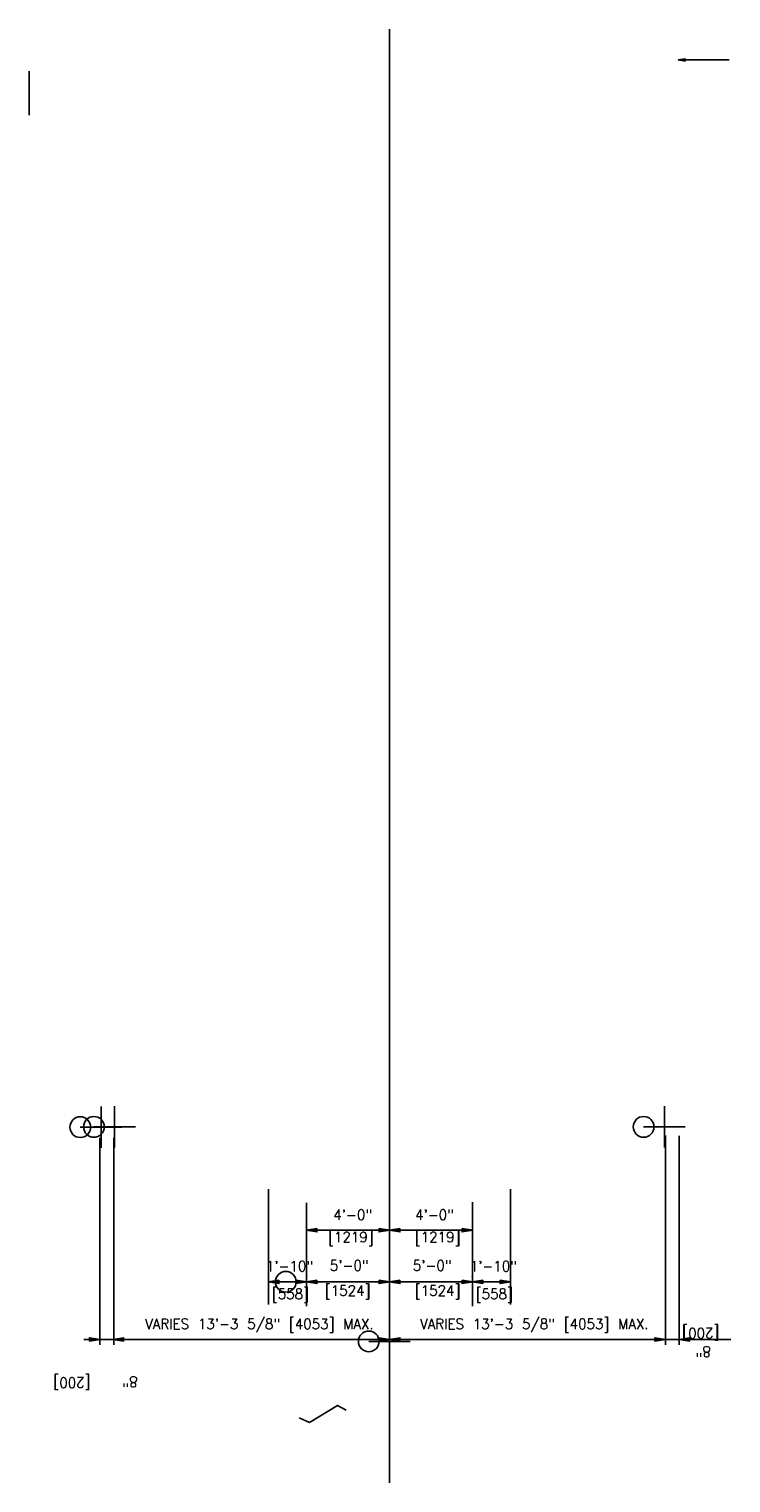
# Model space of a CAD drawing. Extents: x -21 to 1164, y -17 to 483.
# Tile 9 of 14: x 72 to 106, y 43 to 113. Entities that reach past the tile are written whole.
import ezdxf
from ezdxf.enums import TextEntityAlignment as Align

# ---------------------------------------------------------------- set-up
doc = ezdxf.new("R2010")
doc.units = 0
doc.header["$MEASUREMENT"] = 0
for name, color, linetype in [('ARC-CENT', 1, 'CONTINUOUS'), ('ARC-CONST', 1, 'CONTINUOUS'), ('DIM-XREF', 1, 'CONTINUOUS'), ('TRASH', 1, 'CONTINUOUS'), ('WELDS', 1, 'CONTINUOUS')]:
    doc.layers.add(name, color=color, linetype=linetype)
doc.styles.add('TXT_SHX', font='txt.shx')

msp = doc.modelspace()

# ---------------------------------------------------------------- hatches: boundary and pattern name
at = {"layer": 'DIM-XREF', "linetype": 'CONTINUOUS'}
for points in [[(86.023, 55.001), (86.023, 54.834), (85.523, 54.918)], [(86.023, 55.001), (86.023, 54.834), (85.523, 54.918)], [(89.023, 55.001), (89.023, 54.834), (89.523, 54.918)], [(89.023, 55.001), (89.023, 54.834), (89.523, 54.918)], [(90.023, 55.001), (90.023, 54.834), (89.523, 54.918)], [(90.023, 55.001), (90.023, 54.834), (89.523, 54.918)], [(93.023, 55.001), (93.023, 54.834), (93.523, 54.918)], [(93.023, 55.001), (93.023, 54.834), (93.523, 54.918)], [(84.19, 52.509), (84.19, 52.343), (83.69, 52.426)], [(84.19, 52.509), (84.19, 52.343), (83.69, 52.426)], [(85.023, 52.509), (85.023, 52.343), (85.523, 52.426)], [(85.023, 52.509), (85.023, 52.343), (85.523, 52.426)], [(86.023, 52.509), (86.023, 52.343), (85.523, 52.426)], [(86.023, 52.509), (86.023, 52.343), (85.523, 52.426)], [(89.023, 52.509), (89.023, 52.343), (89.523, 52.426)], [(89.023, 52.509), (89.023, 52.343), (89.523, 52.426)], [(90.023, 52.509), (90.023, 52.343), (89.523, 52.426)], [(90.023, 52.509), (90.023, 52.343), (89.523, 52.426)], [(93.023, 52.509), (93.023, 52.343), (93.523, 52.426)], [(93.023, 52.509), (93.023, 52.343), (93.523, 52.426)], [(94.023, 52.509), (94.023, 52.343), (93.523, 52.426)], [(94.023, 52.509), (94.023, 52.343), (93.523, 52.426)], [(94.857, 52.509), (94.857, 52.343), (95.357, 52.426)], [(94.857, 52.509), (94.857, 52.343), (95.357, 52.426)], [(75.055, 49.561), (75.055, 49.728), (75.555, 49.644)], [(75.055, 49.561), (75.055, 49.728), (75.555, 49.644)], [(76.698, 49.561), (76.698, 49.728), (76.198, 49.644)], [(76.698, 49.561), (76.698, 49.728), (76.198, 49.644)], [(89.023, 49.561), (89.023, 49.728), (89.523, 49.644)], [(89.023, 49.561), (89.023, 49.728), (89.523, 49.644)], [(90.023, 49.561), (90.023, 49.728), (89.523, 49.644)], [(90.023, 49.561), (90.023, 49.728), (89.523, 49.644)], [(102.325, 49.561), (102.325, 49.728), (102.825, 49.644)], [(102.325, 49.561), (102.325, 49.728), (102.825, 49.644)], [(103.992, 49.561), (103.992, 49.728), (103.492, 49.644)], [(103.992, 49.561), (103.992, 49.728), (103.492, 49.644)]]:
    msp.add_hatch(color=7, dxfattribs=at).paths.add_polyline_path(points)
at = {"layer": 'TRASH', "linetype": 'CONTINUOUS'}
msp.add_hatch(color=7, dxfattribs=at).paths.add_polyline_path([(103.778, 111.338), (103.778, 111.45), (103.445, 111.394)])
msp.add_hatch(color=7, dxfattribs=at).paths.add_polyline_path([(103.778, 111.338), (103.778, 111.45), (103.445, 111.394)])

# ---------------------------------------------------------------- linework, layer by layer
at = {"layer": 'ARC-CENT', "color": 7, "linetype": 'CONTINUOUS'}
msp.add_line((89.523, 83.545), (89.523, 46.399), dxfattribs=at)
msp.add_line((89.523, 83.545), (89.523, 46.399), dxfattribs=at)
at = {"layer": 'ARC-CONST', "color": 7, "linetype": 'CONTINUOUS'}
msp.add_line((89.523, 42.719), (89.523, 112.886), dxfattribs=at)
msp.add_line((89.523, 42.719), (89.523, 112.886), dxfattribs=at)
at = {"layer": 'DIM-XREF', "color": 24, "linetype": 'CONTINUOUS'}
for p, q in [((75.61, 60.89), (75.61, 58.89)), ((75.61, 60.89), (75.61, 58.89)), ((76.268, 60.903), (76.268, 58.903)), ((76.268, 60.903), (76.268, 58.903)), ((76.268, 60.903), (76.268, 58.903)), ((76.268, 60.903), (76.268, 58.903)), ((102.778, 60.903), (102.778, 58.903)), ((102.778, 60.903), (102.778, 58.903)), ((102.778, 60.903), (102.778, 58.903)), ((102.778, 60.903), (102.778, 58.903)), ((74.61, 59.89), (76.61, 59.89)), ((74.61, 59.89), (76.61, 59.89)), ((75.268, 59.903), (77.268, 59.903)), ((75.268, 59.903), (77.268, 59.903)), ((75.268, 59.903), (77.268, 59.903)), ((75.268, 59.903), (77.268, 59.903)), ((101.778, 59.903), (103.778, 59.903)), ((101.778, 59.903), (103.778, 59.903)), ((101.778, 59.903), (103.778, 59.903)), ((101.778, 59.903), (103.778, 59.903)), ((85.523, 53.426), (85.523, 51.426)), ((85.523, 53.426), (85.523, 51.426)), ((85.523, 53.426), (85.523, 51.426)), ((85.523, 53.426), (85.523, 51.426)), ((84.523, 52.426), (86.523, 52.426)), ((84.523, 52.426), (86.523, 52.426)), ((84.523, 52.426), (86.523, 52.426)), ((84.523, 52.426), (86.523, 52.426)), ((89.523, 50.551), (89.523, 48.551)), ((89.523, 50.551), (89.523, 48.551)), ((89.523, 50.551), (89.523, 48.551)), ((89.523, 50.551), (89.523, 48.551)), ((88.523, 49.551), (90.523, 49.551)), ((88.523, 49.551), (90.523, 49.551)), ((88.523, 49.551), (90.523, 49.551)), ((88.523, 49.551), (90.523, 49.551))]:
    msp.add_line(p, q, dxfattribs=at)
at = {"layer": 'DIM-XREF', "color": 7, "linetype": 'CONTINUOUS'}
for p, q in [((75.555, 59.367), (75.555, 49.379)), ((75.555, 59.367), (75.555, 49.379)), ((76.221, 59.38), (76.221, 49.379)), ((76.221, 59.38), (76.221, 49.379)), ((76.221, 59.38), (76.221, 49.379)), ((76.221, 59.38), (76.221, 49.379)), ((102.825, 59.49), (102.825, 49.379)), ((102.825, 59.49), (102.825, 49.379)), ((103.492, 59.477), (103.492, 49.379)), ((103.492, 59.477), (103.492, 49.379)), ((83.69, 51.328), (83.69, 56.904)), ((83.69, 51.328), (83.69, 56.904)), ((95.357, 51.328), (95.357, 56.904)), ((95.357, 51.328), (95.357, 56.904)), ((85.523, 51.257), (85.523, 56.23)), ((85.523, 51.257), (85.523, 56.23)), ((93.523, 51.257), (93.523, 56.275)), ((93.523, 51.257), (93.523, 56.275)), ((86.023, 54.918), (89.023, 54.918)), ((86.023, 54.918), (89.023, 54.918)), ((93.023, 54.918), (90.023, 54.918)), ((93.023, 54.918), (90.023, 54.918)), ((89.523, 51.928), (89.523, 53.651)), ((89.523, 51.928), (89.523, 53.651)), ((89.523, 51.928), (89.523, 53.651)), ((89.523, 51.928), (89.523, 53.651)), ((93.523, 51.449), (93.523, 53.626)), ((93.523, 51.449), (93.523, 53.626)), ((84.19, 52.426), (85.023, 52.426)), ((84.19, 52.426), (85.023, 52.426)), ((89.023, 52.426), (85.723, 52.426)), ((89.023, 52.426), (85.723, 52.426)), ((90.023, 52.426), (93.323, 52.426)), ((90.023, 52.426), (93.323, 52.426)), ((94.857, 52.426), (94.023, 52.426)), ((94.857, 52.426), (94.023, 52.426)), ((89.523, 49.801), (89.523, 51.307)), ((89.523, 49.801), (89.523, 51.307)), ((89.523, 49.801), (89.523, 51.307)), ((89.523, 49.801), (89.523, 51.307)), ((75.277, 49.644), (74.789, 49.644)), ((75.277, 49.644), (74.789, 49.644)), ((75.555, 49.644), (76.213, 49.644)), ((75.555, 49.644), (76.213, 49.644)), ((76.268, 49.644), (89.523, 49.644)), ((76.268, 49.644), (89.523, 49.644)), ((102.278, 49.644), (90.023, 49.644)), ((102.278, 49.644), (90.023, 49.644)), ((103.483, 49.644), (102.825, 49.644)), ((103.483, 49.644), (102.825, 49.644)), ((103.817, 49.644), (105.987, 49.644)), ((103.817, 49.644), (105.987, 49.644))]:
    msp.add_line(p, q, dxfattribs=at)
for points in [[(86.023, 55.001), (86.023, 54.834), (85.523, 54.918)], [(86.023, 55.001), (86.023, 54.834), (85.523, 54.918)], [(89.023, 55.001), (89.023, 54.834), (89.523, 54.918)], [(89.023, 55.001), (89.023, 54.834), (89.523, 54.918)], [(90.023, 55.001), (90.023, 54.834), (89.523, 54.918)], [(90.023, 55.001), (90.023, 54.834), (89.523, 54.918)], [(93.023, 55.001), (93.023, 54.834), (93.523, 54.918)], [(93.023, 55.001), (93.023, 54.834), (93.523, 54.918)], [(84.19, 52.509), (84.19, 52.343), (83.69, 52.426)], [(84.19, 52.509), (84.19, 52.343), (83.69, 52.426)], [(85.023, 52.509), (85.023, 52.343), (85.523, 52.426)], [(85.023, 52.509), (85.023, 52.343), (85.523, 52.426)], [(86.023, 52.509), (86.023, 52.343), (85.523, 52.426)], [(86.023, 52.509), (86.023, 52.343), (85.523, 52.426)], [(89.023, 52.509), (89.023, 52.343), (89.523, 52.426)], [(89.023, 52.509), (89.023, 52.343), (89.523, 52.426)], [(90.023, 52.509), (90.023, 52.343), (89.523, 52.426)], [(90.023, 52.509), (90.023, 52.343), (89.523, 52.426)], [(93.023, 52.509), (93.023, 52.343), (93.523, 52.426)], [(93.023, 52.509), (93.023, 52.343), (93.523, 52.426)], [(94.023, 52.509), (94.023, 52.343), (93.523, 52.426)], [(94.023, 52.509), (94.023, 52.343), (93.523, 52.426)], [(94.857, 52.509), (94.857, 52.343), (95.357, 52.426)], [(94.857, 52.509), (94.857, 52.343), (95.357, 52.426)], [(75.055, 49.561), (75.055, 49.728), (75.555, 49.644)], [(75.055, 49.561), (75.055, 49.728), (75.555, 49.644)], [(76.698, 49.561), (76.698, 49.728), (76.198, 49.644)], [(76.698, 49.561), (76.698, 49.728), (76.198, 49.644)], [(89.023, 49.561), (89.023, 49.728), (89.523, 49.644)], [(89.023, 49.561), (89.023, 49.728), (89.523, 49.644)], [(90.023, 49.561), (90.023, 49.728), (89.523, 49.644)], [(90.023, 49.561), (90.023, 49.728), (89.523, 49.644)], [(102.325, 49.561), (102.325, 49.728), (102.825, 49.644)], [(102.325, 49.561), (102.325, 49.728), (102.825, 49.644)], [(103.992, 49.561), (103.992, 49.728), (103.492, 49.644)], [(103.992, 49.561), (103.992, 49.728), (103.492, 49.644)]]:
    msp.add_lwpolyline(points, close=True, dxfattribs=at)
at = {"layer": 'DIM-XREF', "color": 24, "linetype": 'CONTINUOUS'}
for centre in [(74.61, 59.89), (74.61, 59.89), (75.268, 59.903), (75.268, 59.903), (75.268, 59.903), (75.268, 59.903), (101.778, 59.903), (101.778, 59.903), (101.778, 59.903), (101.778, 59.903), (84.523, 52.426), (84.523, 52.426), (84.523, 52.426), (84.523, 52.426), (88.523, 49.551), (88.523, 49.551), (88.523, 49.551), (88.523, 49.551)]:
    msp.add_circle(centre, 0.5, dxfattribs=at)
at = {"layer": 'DIM-XREF', "color": 7, "linetype": 'CONTINUOUS'}
for p in [(85.523, 52.676), (85.523, 52.676), (93.523, 52.676), (93.523, 52.676)]:
    msp.add_point(p, dxfattribs=at)
at = {"layer": 'TRASH', "color": 7, "linetype": 'CONTINUOUS'}
for p, q in [((103.778, 111.394), (105.9, 111.394)), ((103.778, 111.394), (105.9, 111.394)), ((72.143, 108.728), (72.143, 110.85)), ((72.143, 108.728), (72.143, 110.85))]:
    msp.add_line(p, q, dxfattribs=at)
msp.add_lwpolyline([(103.778, 111.338), (103.778, 111.45), (103.445, 111.394)], close=True, dxfattribs=at)
msp.add_lwpolyline([(103.778, 111.338), (103.778, 111.45), (103.445, 111.394)], close=True, dxfattribs=at)
at = {"layer": 'WELDS', "color": 2, "linetype": 'CONTINUOUS'}
msp.add_line((85.665, 45.63), (85.159, 45.86), dxfattribs=at)
msp.add_lwpolyline([(85.665, 45.63), (87.021, 46.457), (87.435, 46.227)], dxfattribs=at)

# ---------------------------------------------------------------- texts
at = {"layer": 'DIM-XREF', "color": 5, "linetype": 'CONTINUOUS', "style": 'TXT_SHX', "width": 0.95}
for s, height, p in [('4\'-0"', 0.5, (87.749, 55.41)), ('4\'-0"', 0.5, (87.749, 55.41)), ('4\'-0"', 0.5, (91.693, 55.41)), ('4\'-0"', 0.5, (91.693, 55.41)), ('[1219]', 0.5, (87.659, 54.336)), ('[1219]', 0.5, (87.659, 54.336)), ('[1219]', 0.5, (91.843, 54.336)), ('[1219]', 0.5, (91.843, 54.336)), ('1\'-10"', 0.5, (84.698, 52.929)), ('1\'-10"', 0.5, (84.698, 52.929)), ('5\'-0"', 0.5, (87.581, 52.963)), ('5\'-0"', 0.5, (87.581, 52.963)), ('5\'-0"', 0.5, (91.581, 52.963)), ('5\'-0"', 0.5, (91.581, 52.963)), ('1\'-10"', 0.5, (94.531, 52.929)), ('1\'-10"', 0.5, (94.531, 52.929)), ('[558]', 0.5, (84.745, 51.594)), ('[558]', 0.5, (84.745, 51.594)), ('[1524]', 0.5, (87.504, 51.753)), ('[1524]', 0.5, (87.504, 51.753)), ('[1524]', 0.5, (91.843, 51.753)), ('[1524]', 0.5, (91.843, 51.753)), ('[558]', 0.5, (94.577, 51.594)), ('[558]', 0.5, (94.577, 51.594)), ('VARIES 13\'-3 5/8" [4053] MAX.', 0.49999, (83.25, 50.144)), ('VARIES 13\'-3 5/8" [4053] MAX.', 0.49999, (83.25, 50.144)), ('VARIES 13\'-3 5/8" [4053] MAX.', 0.49999, (96.505, 50.144)), ('VARIES 13\'-3 5/8" [4053] MAX.', 0.49999, (96.505, 50.144))]:
    msp.add_text(s, height=height, dxfattribs=at).set_placement(p, align=Align.CENTER)
for s, p in [('[200]', (104.538, 50.192)), ('[200]', (104.538, 50.192)), ('8"', (104.655, 49.311)), ('8"', (104.655, 49.311)), ('[200]', (74.212, 47.804)), ('[200]', (74.212, 47.804)), ('8"', (77.009, 47.851)), ('8"', (77.009, 47.851))]:
    msp.add_text(s, height=0.5, rotation=180, dxfattribs=at).set_placement(p, align=Align.CENTER)

doc.saveas('drawing.dxf')
